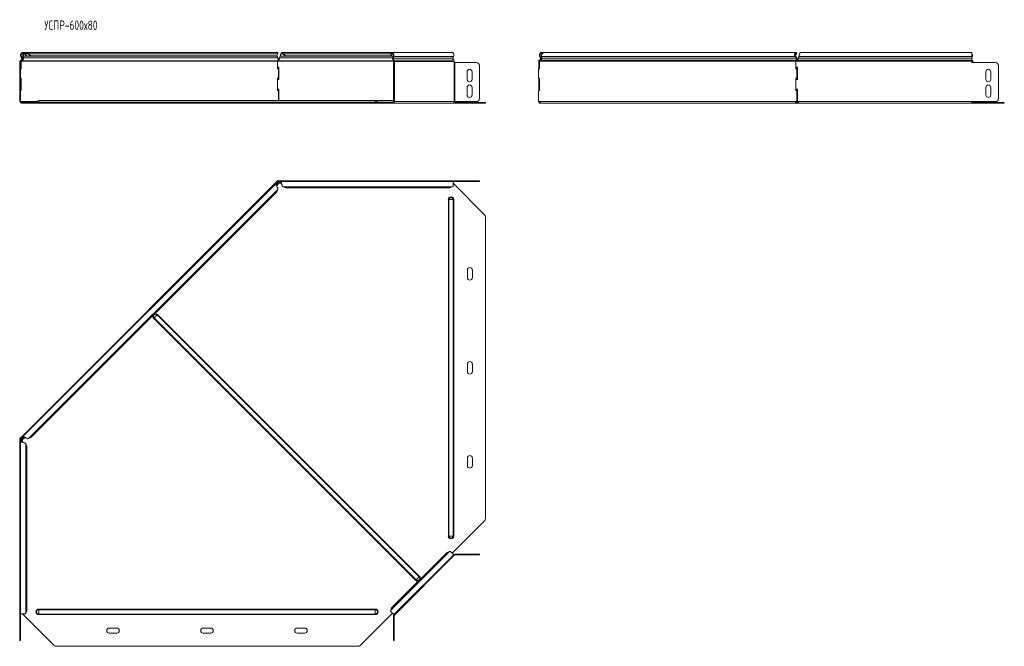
# Model space of a CAD drawing. Header units: millimetres. Extents: x -247 to 1324, y -6335 to 292.
# Tile 1 of 10: x -247 to 1324, y -6335 to -5335. Entities that reach past the tile are written whole.
import ezdxf

# ---------------------------------------------------------------- set-up
doc = ezdxf.new("R2010")
doc.units = ezdxf.units.MM
doc.styles.add('SLDTEXTSTYLE3', font='TXT', dxfattribs={"width": 0.7, "bigfont": 'bigfont'})

msp = doc.modelspace()

# ---------------------------------------------------------------- linework, layer by layer
at = {"color": 7, "linetype": 'Continuous', "lineweight": 15}
for p, q in [((163.7, -5387.1), (-237.1, -5387.1)), ((347.2, -5387.1), (171.3, -5387.1)), ((442.6, -5387.1), (347.2, -5387.1)), ((444.7, -5387.1), (442.6, -5387.1)), ((444.7, -5388.2), (444.7, -5387.1)), ((991.3, -5387.1), (590.5, -5387.1)), ((1272.4, -5387.1), (999, -5387.1)), ((1272.4, -5393.7), (1272.4, -5387.1)), ((-246.4, -5401.1), (-246.4, -5403.1)), ((-246.4, -5403.1), (-245.4, -5403.1)), ((-246.4, -5408.1), (-246.4, -5403.1)), ((-245.4, -5401.1), (-245.4, -5403.1)), ((-245.4, -5403.1), (-245.4, -5408.1)), ((-244.9, -5393.7), (-243.6, -5396.1)), ((-244.2, -5401.1), (-244.9, -5401.1)), ((-244.9, -5413.1), (-244.9, -5401.1)), ((-244.2, -5413.1), (-244.2, -5401.1)), ((-244, -5393.2), (-242.7, -5395.6)), ((-243.4, -5400.4), (-243.6, -5399.7)), ((-241.8, -5393.7), (-241.1, -5393.2)), ((-241.5, -5396.1), (-241.8, -5393.7)), ((-241.5, -5396.1), (-240.8, -5395.6)), ((-240.8, -5395.6), (-241.1, -5393.2)), ((-238.5, -5389), (-237.8, -5388.3)), ((-237.8, -5389.9), (-236.9, -5389.5)), ((-237.8, -5389.9), (-236.1, -5393.2)), ((-236.9, -5389.5), (-235.2, -5392.7)), ((-235.2, -5392.7), (-236.1, -5393.2)), ((-234.7, -5389), (-234.3, -5388.3)), ((-233.3, -5389.9), (-232.7, -5389.5)), ((-233.3, -5389.9), (-229.5, -5393.2)), ((-232.7, -5389.5), (-228.9, -5392.7)), ((-228.9, -5392.7), (-229.5, -5393.2)), ((162.9, -5393.2), (-229.5, -5393.2)), ((163.5, -5392.7), (-228.9, -5392.7)), ((162.9, -5393.2), (163.5, -5392.7)), ((163.2, -5393), (163.3, -5393.2)), ((163.3, -5393.2), (164.8, -5395.6)), ((163.5, -5392.7), (164.9, -5389.5)), ((164.4, -5401.1), (164.4, -5413.1)), ((165.7, -5401.1), (164.4, -5401.1)), ((166.3, -5400.4), (166.3, -5399.4)), ((167.5, -5397.1), (167.5, -5397.1)), ((167.9, -5395.6), (168.7, -5393.2)), ((172.3, -5389), (172.3, -5388.3)), ((173.6, -5389.5), (177.3, -5392.7)), ((173.6, -5389.9), (173.6, -5389.5)), ((173.6, -5389.9), (177.3, -5393.2)), ((346.6, -5392.7), (177.3, -5392.7)), ((177.3, -5392.7), (177.3, -5393.2)), ((347.3, -5393.2), (177.3, -5393.2)), ((345.5, -5389), (345, -5388.3)), ((345.9, -5389.9), (345.3, -5389.5)), ((346.6, -5392.7), (345.3, -5389.5)), ((347.3, -5393.2), (345.9, -5389.9)), ((347.3, -5393.2), (346.6, -5392.7)), ((349.3, -5393.2), (347.3, -5393.2)), ((349.3, -5393.2), (348.4, -5395.6)), ((350, -5393.7), (349.1, -5396.1)), ((349.6, -5403.1), (350.6, -5403.1)), ((349.6, -5408.1), (349.6, -5403.1)), ((350.3, -5401.4), (350.3, -5403.1)), ((350.6, -5403.1), (350.6, -5408.1)), ((351, -5403.1), (350.6, -5403.1)), ((351, -5401.4), (351, -5403.1)), ((444.5, -5396.1), (445.4, -5393.7)), ((444.7, -5395.6), (444.7, -5395.5)), ((444.7, -5395.6), (444.7, -5398.9)), ((446.5, -5403.1), (446.5, -5401.4)), ((447.6, -5403.1), (446.5, -5403.1)), ((447.6, -5403.1), (481.9, -5403.1)), ((581.2, -5401.1), (582.2, -5401.1)), ((581.2, -5401.1), (581.2, -5410.6)), ((582.2, -5401.1), (582.2, -5410.6)), ((582.8, -5400.4), (582.6, -5399.4)), ((582.7, -5401.1), (582.7, -5413.1)), ((582.8, -5393.7), (583.7, -5393.2)), ((584, -5396.1), (582.8, -5393.7)), ((584.9, -5395.6), (583.7, -5393.2)), ((584, -5396.1), (584.9, -5395.6)), ((585.9, -5393.7), (586.2, -5396.1)), ((990.3, -5393.7), (991, -5393.2)), ((991.8, -5396.1), (990.3, -5393.7)), ((991.9, -5389.9), (990.7, -5392.7)), ((991.1, -5392.7), (990.8, -5393)), ((992.5, -5395.6), (991, -5393.2)), ((992.5, -5389.5), (991.1, -5392.7)), ((991.4, -5413.1), (991.4, -5401.1)), ((992.1, -5401.1), (991.4, -5401.1)), ((991.7, -5410.6), (991.7, -5401.1)), ((991.7, -5401.1), (993.4, -5401.1)), ((991.8, -5396.1), (992.5, -5395.6)), ((991.9, -5389.9), (992.5, -5389.5)), ((992.1, -5400.4), (991.9, -5399.4)), ((992.3, -5389), (992.8, -5388.3)), ((995.1, -5397.1), (995.1, -5397.1)), ((996.4, -5393.2), (995.5, -5395.6)), ((996.4, -5393.7), (995.5, -5396.1)), ((995.5, -5396.1), (995.5, -5395.6)), ((996.4, -5393.7), (996.4, -5393.2)), ((1272.4, -5393.2), (1272.4, -5393.4)), ((1272.4, -5393.7), (1272.4, -5396.1)), ((1273.1, -5393.7), (1272.4, -5395.5)), ((1272.4, -5399.4), (1272.4, -5396.1)), ((1272.4, -5401.1), (1272.4, -5399.4)), ((1272.4, -5401.1), (1272.4, -5403.1)), ((1309.6, -5403.1), (1272.4, -5403.1)), ((1273.4, -5401.4), (1273.4, -5403.1)), ((1274.1, -5401.4), (1274.1, -5403.1)), ((-246.8, -5413.1), (-246.8, -5428.1)), ((-246.8, -5413.1), (-246.4, -5413.1)), ((-246.4, -5460.6), (-246.4, -5408.1)), ((-245.4, -5460.6), (-245.4, -5408.1)), ((-245.4, -5413.1), (-244.2, -5413.1)), ((166.7, -5410.6), (164.4, -5410.6)), ((164.4, -5413.1), (166.3, -5413.1)), ((166.3, -5428.1), (166.3, -5413.1)), ((166.7, -5430.6), (166.7, -5410.6)), ((349.6, -5408.1), (349.6, -5460.6)), ((350.6, -5408.1), (350.6, -5460.6)), ((466.9, -5430.1), (466.9, -5418.1)), ((474.9, -5418.1), (474.9, -5430.1)), ((486.9, -5408.1), (486.9, -5460.6)), ((486.9, -5408.1), (486.9, -5460.6)), ((580.9, -5428.1), (580.9, -5413.1)), ((582.7, -5413.1), (580.9, -5413.1)), ((581.2, -5410.6), (582.2, -5410.6)), ((581.2, -5413.1), (581.2, -5410.6)), ((582.2, -5413.1), (582.2, -5410.6)), ((993.2, -5413.1), (991.4, -5413.1)), ((991.7, -5410.6), (994.4, -5410.6)), ((992.1, -5413.1), (992.1, -5410.6)), ((993.2, -5413.1), (993.2, -5428.1)), ((993.2, -5413.1), (993.9, -5413.1)), ((993.9, -5413.1), (993.9, -5428.1)), ((994.4, -5410.6), (994.4, -5430.6)), ((1294.6, -5430.1), (1294.6, -5418.1)), ((1302.6, -5418.1), (1302.6, -5430.1)), ((1314.6, -5460.6), (1314.6, -5408.1)), ((-246.8, -5428.1), (-246.4, -5428.1)), ((-244.2, -5428.1), (-245.4, -5428.1)), ((-244.9, -5448.1), (-244.9, -5428.1)), ((-244.2, -5448.1), (-244.2, -5428.1)), ((166.3, -5428.1), (164.4, -5428.1)), ((164.4, -5428.1), (164.4, -5448.1)), ((164.4, -5430.6), (166.7, -5430.6)), ((580.9, -5428.1), (582.7, -5428.1)), ((581.2, -5430.6), (581.2, -5428.1)), ((581.2, -5430.6), (582.2, -5430.6)), ((581.2, -5430.6), (581.2, -5445.6)), ((582.2, -5430.6), (582.2, -5428.1)), ((582.2, -5430.6), (582.2, -5445.6)), ((582.7, -5428.1), (582.7, -5448.1)), ((991.4, -5428.1), (993.2, -5428.1)), ((991.4, -5448.1), (991.4, -5428.1)), ((991.7, -5445.6), (991.7, -5430.6)), ((994.4, -5430.6), (991.7, -5430.6)), ((992.1, -5430.6), (992.1, -5428.1)), ((993.2, -5428.1), (993.9, -5428.1)), ((-246.8, -5448.1), (-246.8, -5465.6)), ((-246.8, -5448.1), (-246.4, -5448.1)), ((-245.4, -5448.1), (-244.2, -5448.1)), ((166.7, -5445.6), (164.4, -5445.6)), ((164.4, -5448.1), (166.3, -5448.1)), ((166.3, -5464.1), (166.3, -5448.1)), ((166.7, -5464.1), (166.7, -5445.6)), ((466.9, -5455.1), (466.9, -5443.1)), ((474.9, -5443.1), (474.9, -5455.1)), ((580.9, -5465.6), (580.9, -5448.1)), ((582.7, -5448.1), (580.9, -5448.1)), ((581.2, -5445.6), (582.2, -5445.6)), ((581.2, -5448.1), (581.2, -5445.6)), ((582.2, -5448.1), (582.2, -5445.6)), ((993.2, -5448.1), (991.4, -5448.1)), ((991.7, -5445.6), (994.4, -5445.6)), ((992.1, -5448.1), (992.1, -5445.6)), ((993.2, -5448.1), (993.2, -5465.6)), ((993.2, -5448.1), (993.9, -5448.1)), ((993.9, -5448.1), (993.9, -5465.6)), ((994.4, -5445.6), (994.4, -5465.6)), ((1294.6, -5455.1), (1294.6, -5443.1)), ((1302.6, -5443.1), (1302.6, -5455.1)), ((-246.8, -5465.6), (-246.4, -5465.6)), ((-246.4, -5465.6), (-246.4, -5460.6)), ((-245.4, -5465.6), (-246.4, -5465.6)), ((-245.4, -5460.6), (-245.4, -5465.6)), ((-245.4, -5465.6), (-245.3, -5465.6)), ((320.6, -5464.1), (-216.4, -5464.1)), ((349.6, -5464.1), (320.6, -5464.1)), ((349.6, -5465.6), (349.6, -5460.6)), ((350.6, -5465.6), (349.6, -5465.6)), ((350.6, -5460.6), (350.6, -5465.6)), ((350.6, -5465.6), (351, -5465.6)), ((446.5, -5465.6), (447.6, -5465.6)), ((481.9, -5465.6), (447.6, -5465.6)), ((581.6, -5465.6), (580.9, -5465.6)), ((582.2, -5465.7), (581.2, -5465.7)), ((992.8, -5465.6), (992.1, -5465.6)), ((993.2, -5465.6), (992.4, -5465.6)), ((993.2, -5465.6), (993.9, -5465.6)), ((994.4, -5464.1), (993.9, -5464.1)), ((994.4, -5465.6), (994.4, -5465.7)), ((1272.4, -5465.6), (1309.6, -5465.6)), ((1272.4, -5468.1), (1272.4, -5465.6)), ((1272.5, -5466.4), (1272.4, -5466.1)), ((-242.2, -5467.1), (-243.9, -5467.1)), ((-242.2, -5468.1), (-243.9, -5468.1)), ((-242.2, -5467.1), (-242.2, -5468.1)), ((-192, -5467.1), (-242.2, -5467.1)), ((-192, -5468.1), (-242.2, -5468.1)), ((-192, -5467.1), (-188.5, -5467.1)), ((-188.5, -5468.1), (-192, -5468.1)), ((-188.5, -5467.1), (292.7, -5467.1)), ((-188.5, -5468.1), (292.7, -5468.1)), ((292.7, -5467.1), (296.2, -5467.1)), ((296.2, -5468.1), (292.7, -5468.1)), ((347.9, -5467.1), (296.2, -5467.1)), ((347.9, -5468.1), (296.2, -5468.1)), ((347.9, -5467.1), (347.9, -5468.1)), ((349.3, -5467.1), (347.9, -5467.1)), ((349.3, -5468.1), (347.9, -5468.1)), ((349.3, -5468.1), (444.7, -5468.1)), ((495, -5468.1), (444.7, -5468.1)), ((495, -5467.1), (446.1, -5467.1)), ((495, -5467.1), (496.4, -5467.1)), ((496.4, -5468.1), (495, -5468.1)), ((496.4, -5467.1), (496.4, -5468.1)), ((583.7, -5468.1), (583.7, -5467.1)), ((585.3, -5468.1), (583.7, -5468.1)), ((585.3, -5468.1), (992.3, -5468.1)), ((992.3, -5467.1), (992.3, -5468.1)), ((995.8, -5467.1), (992.3, -5467.1)), ((996, -5468.1), (992.3, -5468.1)), ((996, -5468.1), (996, -5467.6)), ((996, -5468.1), (1272.4, -5468.1)), ((1322.6, -5467.1), (1272.4, -5467.1)), ((1322.6, -5468.1), (1272.4, -5468.1)), ((1322.6, -5467.1), (1324.1, -5467.1)), ((1324.1, -5468.1), (1322.6, -5468.1)), ((1324.1, -5467.1), (1324.1, -5468.1)), ((164, -5591.9), (164, -5592.9)), ((165.7, -5591.9), (164, -5591.9)), ((165.2, -5591.9), (165.6, -5591.5)), ((165.6, -5591.5), (166, -5591.9)), ((165.7, -5591.9), (165.7, -5592.9)), ((444.7, -5591.9), (165.7, -5591.9)), ((444.7, -5592.9), (444.7, -5591.9)), ((444.7, -5591.9), (481.9, -5591.9)), ((481.9, -5591.9), (486.9, -5591.9)), ((486.9, -5591.9), (486.9, -5592.9)), ((163.7, -5593.3), (-244.9, -6002)), ((161.9, -5596.6), (-241.7, -6000.2)), ((162.7, -5596.5), (163.3, -5597.2)), ((162.7, -5596.5), (164.2, -5596.8)), ((163, -5599.8), (165.4, -5597.4)), ((163.3, -5597.2), (164.8, -5597.5)), ((163.5, -5609.4), (164.9, -5605.6)), ((163.7, -5593.3), (164.2, -5592.9)), ((163.7, -5593.3), (164.4, -5594)), ((163.7, -5601.2), (163.7, -5601.2)), ((165.7, -5592.9), (164, -5592.9)), ((164.2, -5596.8), (164.8, -5597.5)), ((164.3, -5594.7), (164.5, -5594.8)), ((164.4, -5594), (165.6, -5592.9)), ((166.3, -5593.5), (166.3, -5593.2)), ((167.4, -5596), (170.8, -5596)), ((167.9, -5594.7), (168.7, -5593.4)), ((167.9, -5595.6), (168.7, -5594.3)), ((167.9, -5594.7), (167.9, -5595.6)), ((168.7, -5593.4), (168.7, -5594.3)), ((444.7, -5592.9), (169.3, -5592.9)), ((173.6, -5601.4), (177.3, -5603.1)), ((439.7, -5603.1), (177.3, -5603.1)), ((439.7, -5603.1), (443.4, -5601.4)), ((444.7, -5600.5), (444.7, -5592.9)), ((444.7, -5592.9), (481.9, -5592.9)), ((444.7, -5596), (495, -5646.3)), ((486.9, -5592.9), (481.9, -5592.9)), ((163.5, -5609.4), (-228.9, -6001.8)), ((496.4, -6130.9), (496.4, -5649.8)), ((467.4, -5746.4), (467.4, -5734.4)), ((475.4, -5734.4), (475.4, -5746.4)), ((467.4, -5896.4), (467.4, -5884.4)), ((475.4, -5884.4), (475.4, -5896.4)), ((-246.8, -6003.9), (-246.4, -6003.5)), ((-246.8, -6003.9), (-246.4, -6004.3)), ((-246.4, -6002.3), (-246.4, -6004)), ((-246.4, -6002.3), (-245.4, -6002.3)), ((-246.4, -6004), (-246.4, -6283)), ((-246.4, -6004), (-245.4, -6004)), ((-245.4, -6002.5), (-244.9, -6002)), ((-245.4, -6002.3), (-245.4, -6004)), ((-245.4, -6003.9), (-244.2, -6002.7)), ((-245.4, -6007.6), (-245.4, -6283)), ((-245, -6004.6), (-244.8, -6004.6)), ((-244.2, -6002.7), (-244.9, -6002)), ((-244.9, -6007), (-243.6, -6006.2)), ((-244.9, -6007), (-244, -6007)), ((-244, -6007), (-242.7, -6006.2)), ((-243.4, -6002.8), (-243.6, -6002.6)), ((-243.6, -6006.2), (-242.7, -6006.2)), ((-242.3, -6009.1), (-242.3, -6005.7)), ((-241.8, -6001), (-241.1, -6001.6)), ((-241.5, -6002.5), (-241.8, -6001)), ((-241.5, -6002.5), (-240.8, -6003.1)), ((-240.8, -6003.1), (-241.1, -6001.6)), ((-240.9, -6003.7), (-238.5, -6001.3)), ((-237.1, -6002), (-237.1, -6002)), ((-235.2, -6015.6), (-236.9, -6011.9)), ((-235.2, -6015.6), (-235.2, -6278)), ((-232.7, -6003.2), (-228.9, -6001.8)), ((467.4, -6046.4), (467.4, -6034.4)), ((475.4, -6034.4), (475.4, -6046.4)), ((495, -6134.5), (443.3, -6186.1)), ((435, -6184.9), (346.6, -6273.3)), ((350.3, -6284.1), (445.8, -6188.6)), ((438.9, -6183.5), (435, -6184.9)), ((445.8, -6188.6), (440.4, -6183.3)), ((446.5, -6189.3), (445.8, -6188.6)), ((447.6, -6187.9), (481.9, -6187.9)), ((447.6, -6188.9), (481.9, -6188.9)), ((481.9, -6187.9), (486.9, -6187.9)), ((486.9, -6188.9), (481.9, -6188.9)), ((486.9, -6187.9), (486.9, -6188.9)), ((446.5, -6189.3), (351, -6284.8)), ((-246.4, -6283), (-245.4, -6283)), ((-246.4, -6320.2), (-246.4, -6283)), ((-245.4, -6283), (-237.8, -6283)), ((-245.4, -6320.2), (-245.4, -6283)), ((-192, -6333.3), (-242.2, -6283)), ((-236.9, -6281.7), (-235.2, -6278)), ((347.9, -6281.6), (296.2, -6333.3)), ((345, -6278.7), (350.3, -6284.1)), ((346.6, -6273.3), (345.3, -6277.2)), ((349.6, -6285.8), (349.6, -6320.2)), ((350.3, -6284.1), (351, -6284.8)), ((350.6, -6285.8), (350.6, -6320.2)), ((-103.9, -6305.7), (-91.9, -6305.7)), ((-91.9, -6313.7), (-103.9, -6313.7)), ((46.1, -6305.7), (58.1, -6305.7)), ((58.1, -6313.7), (46.1, -6313.7)), ((196.1, -6305.7), (208.1, -6305.7)), ((208.1, -6313.7), (196.1, -6313.7)), ((-246.4, -6325.2), (-246.4, -6320.2)), ((-245.4, -6325.2), (-246.4, -6325.2)), ((-245.4, -6320.2), (-245.4, -6325.2)), ((349.6, -6325.2), (349.6, -6320.2)), ((350.6, -6325.2), (349.6, -6325.2)), ((350.6, -6320.2), (350.6, -6325.2)), ((-188.5, -6334.7), (292.7, -6334.7))]:
    msp.add_line(p, q, dxfattribs=at)
at = {"color": 7, "linetype": 'Continuous', "lineweight": 0}
for p, q in [((-246.4, -5401.1), (-245.4, -5401.1)), ((-245, -5399.4), (-244.8, -5400.4)), ((-244.9, -5393.7), (-244, -5393.2)), ((164.4, -5401.1), (-244.2, -5401.1)), ((-243.6, -5396.1), (-242.7, -5395.6)), ((164.5, -5400.4), (-243.4, -5400.4)), ((163.3, -5393.2), (-241.1, -5393.2)), ((164.8, -5395.6), (-240.8, -5395.6)), ((164.9, -5389.5), (-232.7, -5389.5)), ((350.3, -5401.1), (165.7, -5401.1)), ((349.5, -5400.4), (166.3, -5400.4)), ((348.4, -5395.6), (167.9, -5395.6)), ((349.3, -5393.2), (168.7, -5393.2)), ((345.3, -5389.5), (173.6, -5389.5)), ((349.3, -5389.9), (345.9, -5389.9)), ((349.1, -5396.1), (348.4, -5395.6)), ((444.5, -5396.1), (349.1, -5396.1)), ((350, -5393.7), (349.3, -5393.2)), ((350.1, -5399.7), (349.9, -5400.6)), ((445.4, -5393.7), (350, -5393.7)), ((445.6, -5399.7), (350.1, -5399.7)), ((351, -5401.4), (350.3, -5401.4)), ((446.5, -5401.4), (351, -5401.4)), ((351, -5465.6), (351, -5403.1)), ((444.7, -5395.6), (444.7, -5395.6)), ((446.5, -5465.6), (446.5, -5403.1)), ((447.6, -5465.6), (447.6, -5403.1)), ((582.7, -5401.1), (991.4, -5401.1)), ((584, -5399.4), (991.9, -5399.4)), ((585.9, -5393.7), (990.3, -5393.7)), ((586.2, -5396.1), (991.8, -5396.1)), ((990.1, -5389.9), (991.9, -5389.9)), ((993.4, -5401.1), (1272.4, -5401.1)), ((993.9, -5399.4), (1272.4, -5399.4)), ((995.5, -5396.1), (1272.4, -5396.1)), ((996.4, -5393.7), (1272.4, -5393.7)), ((1272.4, -5393.2), (1272.4, -5393.2)), ((1273.1, -5393.7), (1272.4, -5393.2)), ((1272.4, -5400.6), (1273, -5400.6)), ((1272.4, -5401.4), (1273.4, -5401.4)), ((1273.2, -5399.7), (1273, -5400.6)), ((1274.1, -5401.4), (1273.4, -5401.4)), ((-245.4, -5408.1), (-246.4, -5408.1)), ((350.6, -5408.1), (349.6, -5408.1)), ((-246.4, -5460.6), (-245.4, -5460.6)), ((-219.4, -5465.6), (-245, -5465.6)), ((-216.4, -5466.4), (-219.8, -5466.4)), ((-216.4, -5466.4), (-216.4, -5464.1)), ((-216.4, -5467.1), (-216.4, -5466.4)), ((-216.4, -5466.4), (320.6, -5466.4)), ((320.6, -5466.4), (320.6, -5464.1)), ((320.6, -5467.1), (320.6, -5466.4)), ((320.6, -5466.4), (324, -5466.4)), ((324, -5466.4), (350.1, -5466.4)), ((349.6, -5460.6), (350.6, -5460.6)), ((446.5, -5465.6), (351, -5465.6)), ((581.9, -5465.6), (992.1, -5465.6)), ((991.7, -5466.4), (995.3, -5466.4)), ((994.4, -5465.6), (1272.4, -5465.6)), ((1272.5, -5466.4), (1272.4, -5466.4)), ((-243.9, -5468.1), (-243.9, -5467.1)), ((-192, -5468.1), (-192, -5467.1)), ((-188.5, -5467.1), (-188.5, -5468.1)), ((292.7, -5468.1), (292.7, -5467.1)), ((296.2, -5467.1), (296.2, -5468.1)), ((349.3, -5468.1), (349.3, -5467.1)), ((495, -5468.1), (495, -5467.1)), ((1322.6, -5468.1), (1322.6, -5467.1)), ((481.9, -5592.9), (481.9, -5591.9)), ((164.9, -5605.6), (-232.7, -6003.2)), ((164.3, -5594.7), (162.5, -5596.5)), ((163.3, -5597.2), (162.5, -5598)), ((164.8, -5597.5), (162.9, -5599.4)), ((168.9, -5593.2), (166.3, -5593.2)), ((170.6, -5595.6), (167.9, -5595.6)), ((169.9, -5594.3), (168.7, -5594.3)), ((443.4, -5601.4), (173.6, -5601.4)), ((438, -5621.9), (437.1, -5621.9)), ((437.1, -5621.9), (437.1, -6158.9)), ((444.9, -5621.9), (438, -5621.9)), ((438, -5621.9), (438, -6158.9)), ((444.9, -5621.9), (444.9, -6158.9)), ((445.8, -5621.9), (444.9, -5621.9)), ((445.8, -5621.9), (445.8, -6158.9)), ((-33.1, -5811.4), (-32.4, -5810.7)), ((-33.1, -5811.4), (385.1, -6229.5)), ((-32.4, -5810.7), (-27.6, -5805.9)), ((-32.4, -5810.7), (385.7, -6228.9)), ((-27.6, -5805.9), (-26.9, -5805.2)), ((-27.6, -5805.9), (390.6, -6224)), ((-26.9, -5805.2), (391.3, -6223.4)), ((-245, -6004.6), (-245, -6007.2)), ((-244, -6007), (-244, -6008.2)), ((-241.8, -6000.7), (-243.6, -6002.6)), ((-242.7, -6006.2), (-242.7, -6008.9)), ((-240.3, -6000.8), (-241.1, -6001.6)), ((-238.9, -6001.2), (-240.8, -6003.1)), ((-236.9, -6011.9), (-236.9, -6281.7)), ((438, -6158.9), (437.1, -6158.9)), ((444.9, -6158.9), (438, -6158.9)), ((445.8, -6158.9), (444.9, -6158.9)), ((438.9, -6183.5), (345.3, -6277.2)), ((447.6, -6188.9), (447.6, -6187.9)), ((481.9, -6188.9), (481.9, -6187.9)), ((385.1, -6229.5), (385.7, -6228.9)), ((385.7, -6228.9), (390.6, -6224)), ((390.6, -6224), (391.3, -6223.4)), ((-216.4, -6276.3), (-216.4, -6275.4)), ((-216.4, -6275.4), (320.6, -6275.4)), ((-216.4, -6283.2), (-216.4, -6276.3)), ((-216.4, -6276.3), (320.6, -6276.3)), ((-216.4, -6283.2), (320.6, -6283.2)), ((-216.4, -6284.1), (-216.4, -6283.2)), ((320.6, -6276.3), (320.6, -6275.4)), ((320.6, -6283.2), (320.6, -6276.3)), ((320.6, -6284.1), (320.6, -6283.2)), ((-216.4, -6284.1), (320.6, -6284.1)), ((350.6, -6285.8), (349.6, -6285.8)), ((-246.4, -6320.2), (-245.4, -6320.2)), ((349.6, -6320.2), (350.6, -6320.2))]:
    msp.add_line(p, q, dxfattribs=at)
at = {"color": 7, "linetype": 'Continuous', "lineweight": 15, "flags": 128}
for points in [[(345, -5388.3), (345.7, -5387.6), (346.5, -5387.2), (347.4, -5387.1), (348.3, -5387.4), (349.1, -5388), (349.7, -5388.9), (350.1, -5390), (350.3, -5391.3), (350.3, -5392.5), (350, -5393.7)], [(445.4, -5393.7), (445.7, -5392.5), (445.8, -5391.3), (445.6, -5390), (445.2, -5388.9), (444.5, -5388), (443.8, -5387.4), (442.9, -5387.1), (442.6, -5387.1)], [(345.5, -5389), (346.2, -5388.4), (347, -5388.1), (347.9, -5388.2), (348.7, -5388.8), (349.2, -5389.7), (349.6, -5390.8), (349.6, -5392.1), (349.3, -5393.2)], [(1272.4, -5400.2), (1272.5, -5400.3), (1273, -5400.6)]]:
    msp.add_lwpolyline(points, dxfattribs=at)
at = {"color": 7, "linetype": 'Continuous', "lineweight": 15}
for centre, radius, start, end in [((-240.9, -5391.6), 4.5, 46.6936, 208.0725), ((-244.6, -5401.1), 1.8, 104.5412, 180), ((-244.6, -5401.1), 0.8, 104.5412, 180), ((-245.6, -5397.2), 2.3, 284.5412, 28.0725), ((-245.6, -5397.2), 3.3, 284.5412, 28.0725), ((-240.9, -5391.6), 3.5, 46.6936, 208.0725), ((352.1, -5397.3), 4, 155.8096, 237.3301), ((351.7, -5397.3), 2.86, 155.8096, 237.3301), ((349.5, -5401.3), 0.811, 355.5071, 60.3471), ((349.2, -5401.2), 1.82, 355.5071, 60.3471), ((447.1, -5397.3), 2.86, 155.8096, 237.3301), ((444.7, -5401.2), 1.82, 355.5071, 60.3471), ((481.9, -5408.1), 5, 0, 90), ((1267.6, -5391.6), 5.82, 338.8624, 35.4359), ((1268, -5391.6), 4.77, 339.8236, 22.2486), ((1274, -5398), 1.88, 209.5018, 245.4147), ((1272.6, -5401.3), 0.811, 355.5071, 60.3471), ((1272.3, -5401.2), 1.82, 355.5071, 60.3471), ((1309.6, -5408.1), 5, 0, 90), ((470.9, -5418.1), 4, 0, 180), ((1298.6, -5418.1), 4, 0, 180), ((470.9, -5430.1), 4, 180, 0), ((1298.6, -5430.1), 4, 180, 0), ((470.9, -5443.1), 4, 0, 180), ((1298.6, -5443.1), 4, 0, 180), ((-243.9, -5465.6), 2.5, 180, 270), ((-243.9, -5465.6), 1.5, 180, 270), ((-245.1, -5466.8), 1.25, 82.9846, 97.0154), ((-220.8, -5466.1), 1, 270, 338.9773), ((-216.4, -5467.8), 3.68, 90, 158.9773), ((320.6, -5467.8), 3.68, 21.0227, 90), ((325, -5466.1), 1, 201.0227, 270), ((348.8, -5465.9), 2.23, 281.4218, 8.0495), ((349, -5465.8), 1.34, 281.4218, 8.0495), ((444.3, -5465.9), 2.23, 281.4218, 8.0495), ((470.9, -5455.1), 4, 180, 0), ((481.9, -5460.6), 5, 270, 0), ((481.9, -5460.6), 5, 270, 0), ((583.7, -5465.6), 2.5, 180, 183.3405), ((581.8, -5466.8), 1.25, 82.9846, 97.0154), ((992.3, -5466.8), 1.25, 82.9846, 97.0154), ((1273.4, -5466.1), 1, 201.0227, 270), ((1271.8, -5465.7), 1.64, 311.2413, 3.0288), ((1271, -5465.6), 3.19, 332.7541, 0.7206), ((1298.6, -5455.1), 4, 180, 0), ((1309.6, -5460.6), 5, 270, 0), ((166, -5593.7), 2.5, 250.2496, 300.9975), ((491.4, -5649.8), 5, 0, 45), ((471.4, -5734.4), 4, 0, 180), ((471.4, -5746.4), 4, 180, 0), ((471.4, -5884.4), 4, 0, 180), ((471.4, -5896.4), 4, 180, 0), ((-244.5, -6004.2), 2.5, 327.1621, 18.8567), ((471.4, -6034.4), 4, 0, 180), ((471.4, -6046.4), 4, 180, 0), ((491.4, -6130.9), 5, 315, 0), ((447.6, -6190.4), 2.5, 90, 135), ((447.6, -6190.4), 1.5, 90, 135), ((352.1, -6285.8), 2.5, 135, 180), ((352.1, -6285.8), 1.5, 135, 180), ((-103.9, -6309.7), 4, 90, 270), ((-91.9, -6309.7), 4, 270, 90), ((46.1, -6309.7), 4, 90, 270), ((58.1, -6309.7), 4, 270, 90), ((196.1, -6309.7), 4, 90, 270), ((208.1, -6309.7), 4, 270, 90), ((-188.5, -6329.7), 5, 225, 270), ((292.7, -6329.7), 5, 270, 315)]:
    msp.add_arc(centre, radius, start, end, dxfattribs=at)
at = {"color": 7, "linetype": 'Continuous', "lineweight": 0}
for centre, radius, start, end in [((441.4, -5621.9), 4.37, 0, 180), ((441.4, -5621.9), 3.43, 0, 180), ((-30, -5808.3), 4.37, 164.8145, 225), ((-30, -5808.3), 3.43, 45, 225), ((-30, -5808.3), 4.37, 45, 105.1855), ((441.4, -6158.9), 4.37, 180, 0), ((441.4, -6158.9), 3.43, 180, 0), ((388.2, -6226.4), 4.37, 225, 285.1855), ((388.2, -6226.4), 3.43, 225, 45), ((388.2, -6226.4), 4.37, 344.8145, 45), ((-216.4, -6279.7), 4.37, 90, 270), ((-216.4, -6279.7), 3.43, 90, 270), ((320.6, -6279.7), 4.37, 270, 90), ((320.6, -6279.7), 3.43, 270, 90)]:
    msp.add_arc(centre, radius, start, end, dxfattribs=at)
at = {"color": 7, "linetype": 'Continuous', "lineweight": 15}
for points, knots in [([(-238.9, -5387.6), (-238.7, -5387.5), (-238.1, -5387.1), (-236.9, -5387), (-235.5, -5387.3), (-234.7, -5388), (-234.3, -5388.3)], [0, 0, 0, 0, 0.134412, 0.422942, 0.711471, 1, 1, 1, 1]), ([(165.2, -5388.3), (165, -5388), (164.6, -5387.4), (164, -5387), (163.7, -5387.1), (163.7, -5387.1)], [0, 0, 0, 0, 0.466005, 0.932009, 1, 1, 1, 1]), ([(168.7, -5393.2), (168.9, -5392.9), (169, -5392.5), (169.3, -5391.7), (169.5, -5391.2), (169.8, -5390.4), (169.9, -5390.1), (170.2, -5389.4), (170.4, -5389.1), (170.6, -5388.6), (170.8, -5388.4), (171.1, -5388.1), (171.2, -5388.1), (171.5, -5388.1), (171.7, -5388.2), (172, -5388.5), (172.1, -5388.8), (172.3, -5389)], [0, 0, 0, 0, 0.125, 0.125, 0.25, 0.25, 0.375, 0.375, 0.5, 0.5, 0.625, 0.625, 0.75, 0.75, 0.875, 0.875, 1, 1, 1, 1]), ([(169.3, -5391.6), (169.4, -5391.3), (169.7, -5390.4), (170.1, -5389.1), (170.5, -5387.9), (170.9, -5387.2), (171.4, -5387), (171.8, -5387.3), (172.1, -5388), (172.3, -5388.3)], [0, 0, 0, 0, 0.096462, 0.247051, 0.397641, 0.548231, 0.698821, 0.84941, 1, 1, 1, 1]), ([(582.8, -5393.7), (582.6, -5393.2), (582.2, -5392.2), (582.3, -5390.6), (582.9, -5389.1), (584, -5387.9), (585.4, -5387.2), (587, -5387), (588.2, -5387.2), (588.7, -5387.5), (588.7, -5387.6)], [0, 0, 0, 0, 0.139254, 0.278508, 0.417762, 0.557016, 0.69627, 0.835524, 0.974778, 1, 1, 1, 1]), ([(583.7, -5393.2), (583.5, -5392.8), (583.2, -5392.1), (583.3, -5390.8), (583.7, -5389.7), (584.6, -5388.7), (585.7, -5388.2), (586.8, -5388), (587.5, -5388.2), (587.8, -5388.3)], [0, 0, 0, 0, 0.149172, 0.298344, 0.447516, 0.596688, 0.74586, 0.895032, 1, 1, 1, 1]), ([(590.5, -5387.1), (590.1, -5387.1), (589.2, -5387.2), (588, -5387.9), (586.9, -5389.1), (586.1, -5390.6), (585.8, -5392.2), (585.8, -5393.2), (585.9, -5393.7)], [0, 0, 0, 0, 0.145898, 0.316718, 0.487539, 0.658359, 0.82918, 1, 1, 1, 1]), ([(990.3, -5393.7), (990.1, -5393.2), (989.8, -5392.7), (989.5, -5391.7), (989.4, -5391.1), (989.4, -5390.1), (989.4, -5389.6), (989.6, -5388.7), (989.8, -5388.3), (990.2, -5387.7), (990.4, -5387.4), (990.9, -5387.1), (991.2, -5387.1), (991.7, -5387.1), (992, -5387.2), (992.4, -5387.7), (992.7, -5387.9), (992.8, -5388.3)], [0, 0, 0, 0, 0.125, 0.125, 0.25, 0.25, 0.375, 0.375, 0.5, 0.5, 0.625, 0.625, 0.75, 0.75, 0.875, 0.875, 1, 1, 1, 1]), ([(991, -5393.2), (990.7, -5392.9), (990.5, -5392.5), (990.2, -5391.7), (990.2, -5391.2), (990.1, -5390.4), (990.1, -5390.1), (990.2, -5389.4), (990.3, -5389.1), (990.5, -5388.6), (990.7, -5388.4), (991, -5388.1), (991.2, -5388.1), (991.6, -5388.1), (991.8, -5388.2), (992.1, -5388.5), (992.2, -5388.8), (992.3, -5389)], [0, 0, 0, 0, 0.125, 0.125, 0.25, 0.25, 0.375, 0.375, 0.5, 0.5, 0.625, 0.625, 0.75, 0.75, 0.875, 0.875, 1, 1, 1, 1]), ([(999, -5387.1), (998.8, -5387.1), (998.6, -5387.2), (998.1, -5387.9), (997.7, -5389.1), (997.3, -5390.6), (996.8, -5392.2), (996.5, -5393.2), (996.4, -5393.7)], [0, 0, 0, 0, 0.145898, 0.316718, 0.487539, 0.658359, 0.82918, 1, 1, 1, 1]), ([(-244.9, -5401.1), (-244.9, -5400.9), (-244.8, -5400.6), (-244.7, -5400.4), (-244.6, -5400.3)], [0, 0, 0, 0, 0.653958, 1, 1, 1, 1]), ([(-244.2, -5401.1), (-244.2, -5401), (-244.1, -5400.8), (-243.8, -5400.5), (-243.6, -5400.4), (-243.4, -5400.4)], [0, 0, 0, 0, 0.5, 0.5, 1, 1, 1, 1]), ([(-243.4, -5400.4), (-243, -5400.2), (-242.6, -5400), (-241.9, -5399.4), (-241.6, -5398.9), (-241.1, -5398), (-240.9, -5397.5), (-240.8, -5396.5), (-240.8, -5396.1), (-240.8, -5395.6)], [0, 0, 0, 0, 0.25, 0.25, 0.5, 0.5, 0.75, 0.75, 1, 1, 1, 1]), ([(-243.1, -5399.2), (-243, -5399.1), (-242.7, -5398.9), (-242.3, -5398.5), (-242, -5398.1), (-241.7, -5397.6), (-241.5, -5397.1), (-241.4, -5396.6), (-241.5, -5396.2), (-241.5, -5396.1)], [0, 0, 0, 0, 0.133466, 0.277889, 0.422311, 0.566733, 0.711155, 0.855578, 1, 1, 1, 1]), ([(-241.8, -5393.7), (-241.8, -5393.2), (-241.9, -5392.2), (-241.5, -5390.6), (-240.8, -5389.2), (-240.2, -5388.6), (-239.9, -5388.3)], [0, 0, 0, 0, 0.264782, 0.529565, 0.794347, 1, 1, 1, 1]), ([(-241.1, -5393.2), (-241.1, -5392.8), (-241.1, -5392.1), (-240.8, -5390.8), (-240.1, -5389.7), (-239.5, -5388.9), (-239.1, -5388.7), (-239, -5388.7)], [0, 0, 0, 0, 0.240268, 0.480537, 0.720805, 0.961074, 1, 1, 1, 1]), ([(-237.8, -5388.2), (-237.5, -5388.1), (-236.8, -5388), (-235.7, -5388.3), (-235.1, -5388.8), (-234.7, -5389)], [0, 0, 0, 0, 0.2684185, 0.6342093, 1, 1, 1, 1]), ([(164.5, -5400.4), (164.4, -5400.4), (164.4, -5400.5), (164.4, -5400.8), (164.4, -5401), (164.4, -5401.1)], [0, 0, 0, 0, 0.5, 0.5, 1, 1, 1, 1]), ([(164.8, -5395.6), (165.1, -5396.1), (165.3, -5396.5), (165.5, -5397.5), (165.5, -5398), (165.4, -5398.9), (165.3, -5399.4), (165, -5400), (164.7, -5400.2), (164.5, -5400.4)], [0, 0, 0, 0, 0.25, 0.25, 0.5, 0.5, 0.75, 0.75, 1, 1, 1, 1]), ([(165.7, -5401.1), (165.8, -5400.7), (165.9, -5400.3), (166.1, -5399.7), (166.2, -5399.5), (166.3, -5399.4)], [0, 0, 0, 0, 0.5, 0.5, 1, 1, 1, 1]), ([(165.7, -5401.1), (165.8, -5401), (165.9, -5400.8), (166.1, -5400.5), (166.2, -5400.4), (166.3, -5400.4)], [0, 0, 0, 0, 0.5, 0.5, 1, 1, 1, 1]), ([(166.3, -5400.4), (166.4, -5400.2), (166.5, -5400), (166.8, -5399.4), (166.9, -5398.9), (167.2, -5398), (167.3, -5397.5), (167.6, -5396.5), (167.7, -5396.1), (167.9, -5395.6)], [0, 0, 0, 0, 0.25, 0.25, 0.5, 0.5, 0.75, 0.75, 1, 1, 1, 1]), ([(166.3, -5399.4), (166.3, -5399.3), (166.5, -5399.2), (166.7, -5398.9), (166.9, -5398.5), (167.1, -5398.1), (167.3, -5397.6), (167.4, -5397.3), (167.5, -5397.1)], [0, 0, 0, 0, 0.1697622, 0.3395244, 0.5092866, 0.6790488, 0.848811, 1, 1, 1, 1]), ([(581.2, -5401.1), (581.2, -5400.7), (581.4, -5400.3), (581.9, -5399.7), (582.2, -5399.5), (582.6, -5399.4)], [0, 0, 0, 0, 0.5, 0.5, 1, 1, 1, 1]), ([(582.2, -5401.1), (582.2, -5401), (582.3, -5400.8), (582.5, -5400.5), (582.7, -5400.4), (582.8, -5400.4)], [0, 0, 0, 0, 0.5, 0.5, 1, 1, 1, 1]), ([(582.6, -5399.4), (582.9, -5399.3), (583.2, -5399.1), (583.8, -5398.7), (584, -5398.4), (584.3, -5397.8), (584.3, -5397.4), (584.3, -5396.7), (584.2, -5396.4), (584, -5396.1)], [0, 0, 0, 0, 0.25, 0.25, 0.5, 0.5, 0.75, 0.75, 1, 1, 1, 1]), ([(584, -5399.4), (583.7, -5399.5), (583.4, -5399.7), (582.9, -5400.3), (582.8, -5400.7), (582.7, -5401.1)], [0, 0, 0, 0, 0.5, 0.5, 1, 1, 1, 1]), ([(586.2, -5396.1), (586.2, -5396.4), (586.2, -5396.7), (586, -5397.4), (585.9, -5397.8), (585.5, -5398.4), (585.2, -5398.7), (584.7, -5399.1), (584.4, -5399.3), (584, -5399.4)], [0, 0, 0, 0, 0.25, 0.25, 0.5, 0.5, 0.75, 0.75, 1, 1, 1, 1]), ([(584.7, -5399.1), (584.8, -5398.9), (585.1, -5398.5), (585.3, -5397.8), (585.3, -5397), (585.2, -5396.3), (585, -5395.8), (584.9, -5395.6)], [0, 0, 0, 0, 0.1889888, 0.3917416, 0.5944944, 0.7972472, 1, 1, 1, 1]), ([(991.4, -5401.1), (991.3, -5400.7), (991.3, -5400.3), (991.6, -5399.7), (991.7, -5399.5), (991.9, -5399.4)], [0, 0, 0, 0, 0.5, 0.5, 1, 1, 1, 1]), ([(991.9, -5399.4), (992.1, -5399.3), (992.2, -5399.1), (992.4, -5398.7), (992.5, -5398.4), (992.5, -5397.8), (992.4, -5397.4), (992.2, -5396.7), (992.1, -5396.4), (991.8, -5396.1)], [0, 0, 0, 0, 0.25, 0.25, 0.5, 0.5, 0.75, 0.75, 1, 1, 1, 1]), ([(992.1, -5401.1), (992, -5401), (992, -5400.8), (992, -5400.5), (992.1, -5400.4), (992.1, -5400.4)], [0, 0, 0, 0, 0.5, 0.5, 1, 1, 1, 1]), ([(992.1, -5400.4), (992.4, -5400.2), (992.6, -5400), (992.9, -5399.4), (993.1, -5398.9), (993.2, -5398), (993.1, -5397.5), (992.9, -5396.5), (992.7, -5396.1), (992.5, -5395.6)], [0, 0, 0, 0, 0.25, 0.25, 0.5, 0.5, 0.75, 0.75, 1, 1, 1, 1]), ([(993.9, -5399.4), (993.8, -5399.5), (993.7, -5399.7), (993.6, -5400.3), (993.5, -5400.7), (993.4, -5401.1)], [0, 0, 0, 0, 0.5, 0.5, 1, 1, 1, 1]), ([(995.5, -5396.1), (995.4, -5396.4), (995.2, -5396.7), (995, -5397.4), (994.8, -5397.8), (994.6, -5398.4), (994.4, -5398.7), (994.2, -5399.1), (994, -5399.3), (993.9, -5399.4)], [0, 0, 0, 0, 0.25, 0.25, 0.5, 0.5, 0.75, 0.75, 1, 1, 1, 1]), ([(995.5, -5395.6), (995.4, -5395.8), (995.3, -5396.3), (995.2, -5396.8), (995.1, -5397.1), (995.1, -5397.1)], [0, 0, 0, 0, 0.471133, 0.942267, 1, 1, 1, 1]), ([(997.1, -5391.3), (997, -5391.6), (996.7, -5392.2), (996.5, -5392.8), (996.4, -5393.2)], [0, 0, 0, 0, 0.372948, 1, 1, 1, 1]), ([(-243.9, -5467.1), (-244, -5467.1), (-244.2, -5466.9), (-244.5, -5466.5), (-244.9, -5466), (-245.2, -5465.8), (-245.4, -5465.7), (-245.5, -5465.7)], [0, 0, 0, 0, 0.093741, 0.374933, 0.634861, 0.888812, 1, 1, 1, 1]), ([(-242.4, -5467.1), (-242.5, -5467.1), (-242.6, -5467.1), (-242.7, -5467), (-242.8, -5466.9), (-243, -5466.8), (-243.1, -5466.7), (-243.2, -5466.6), (-243.3, -5466.6), (-243.4, -5466.5), (-243.4, -5466.5), (-243.4, -5466.5), (-243.4, -5466.5), (-243.4, -5466.4), (-243.4, -5466.4), (-243.5, -5466.4), (-243.5, -5466.4), (-243.5, -5466.4), (-243.5, -5466.4), (-243.5, -5466.4), (-243.5, -5466.4), (-243.6, -5466.3), (-243.7, -5466.2), (-243.9, -5466), (-244.1, -5465.9), (-244.3, -5465.8), (-244.4, -5465.7), (-244.7, -5465.6), (-244.8, -5465.6), (-245, -5465.6)], [0, 0, 0, 0, 0.125, 0.125, 0.25, 0.25, 0.375, 0.375, 0.4375, 0.4375, 0.46875, 0.46875, 0.484375, 0.484375, 0.492188, 0.492188, 0.496094, 0.496094, 0.498047, 0.498047, 0.5, 0.5, 0.625, 0.625, 0.75, 0.75, 0.875, 0.875, 1, 1, 1, 1]), ([(583.7, -5468.1), (583.7, -5468.1), (583.6, -5468.1), (583.4, -5468.1), (583.3, -5468), (583.1, -5468), (583, -5468), (582.9, -5467.9), (582.7, -5467.9), (582.6, -5467.8), (582.5, -5467.7), (582.4, -5467.7), (582.3, -5467.6), (582.2, -5467.5), (582.1, -5467.5), (582, -5467.4), (581.9, -5467.3), (581.8, -5467.2), (581.8, -5467.1), (581.7, -5467), (581.6, -5466.9), (581.5, -5466.7), (581.4, -5466.4), (581.3, -5466.2), (581.3, -5465.9), (581.3, -5465.8), (581.2, -5465.7)], [0, 0, 0, 0, 0.036, 0.07123, 0.105706, 0.139446, 0.172469, 0.204795, 0.236446, 0.267444, 0.297814, 0.327581, 0.356773, 0.38542, 0.413551, 0.4412, 0.468401, 0.495189, 0.521604, 0.547683, 0.573467, 0.652024, 0.732615, 0.816667, 0.905438, 1, 1, 1, 1]), ([(581.9, -5465.6), (582, -5465.6), (582.1, -5465.7), (582.3, -5465.7), (582.4, -5465.8), (582.6, -5465.9), (582.7, -5466), (582.8, -5466.1), (582.9, -5466.2), (583.1, -5466.4), (583.2, -5466.6), (583.4, -5466.8), (583.6, -5467), (583.8, -5467.2), (583.9, -5467.4), (584.1, -5467.5), (584.3, -5467.7), (584.5, -5467.8), (584.7, -5467.9), (584.9, -5468), (585.1, -5468.1), (585.2, -5468.1), (585.3, -5468.1)], [0, 0, 0, 0, 0.0527, 0.100681, 0.144042, 0.182914, 0.217484, 0.248014, 0.29495, 0.343138, 0.393022, 0.445004, 0.499439, 0.552547, 0.605579, 0.65885, 0.712671, 0.767342, 0.82315, 0.880366, 0.939239, 1, 1, 1, 1]), ([(992.3, -5468.1), (992.3, -5468.1), (992.2, -5468.1), (992.1, -5468.1), (992, -5468), (991.9, -5468), (991.8, -5468), (991.7, -5467.9), (991.6, -5467.9), (991.5, -5467.8), (991.4, -5467.7), (991.4, -5467.7), (991.3, -5467.6), (991.3, -5467.5), (991.2, -5467.5), (991.2, -5467.4), (991.1, -5467.3), (991.1, -5467.2), (991.1, -5467.1), (991.1, -5467), (991.1, -5466.9), (991.1, -5466.7), (991.2, -5466.4), (991.3, -5466.2), (991.5, -5465.9), (991.7, -5465.8), (991.9, -5465.7), (992, -5465.6), (992.1, -5465.6)], [0, 0, 0, 0, 0.031769, 0.062831, 0.0932, 0.122891, 0.151919, 0.180302, 0.208059, 0.235209, 0.261772, 0.287771, 0.31323, 0.338175, 0.362632, 0.386629, 0.410198, 0.433371, 0.45618, 0.478661, 0.500851, 0.578177, 0.651322, 0.721475, 0.789977, 0.858273, 0.92782, 1, 1, 1, 1]), ([(992.3, -5467.1), (992.2, -5467.1), (992.1, -5467.1), (991.9, -5467), (991.8, -5466.9), (991.7, -5466.8), (991.7, -5466.7), (991.7, -5466.6), (991.7, -5466.6), (991.7, -5466.5), (991.7, -5466.5), (991.7, -5466.5), (991.7, -5466.5), (991.7, -5466.4), (991.7, -5466.4), (991.7, -5466.4), (991.7, -5466.4), (991.7, -5466.4), (991.7, -5466.4), (991.7, -5466.4), (991.7, -5466.4), (991.7, -5466.3), (991.7, -5466.2), (991.9, -5466), (992, -5465.9), (992.2, -5465.8), (992.3, -5465.7), (992.5, -5465.6), (992.7, -5465.6), (992.8, -5465.6)], [0, 0, 0, 0, 0.125, 0.125, 0.25, 0.25, 0.375, 0.375, 0.4375, 0.4375, 0.46875, 0.46875, 0.484375, 0.484375, 0.492188, 0.492188, 0.496094, 0.496094, 0.498047, 0.498047, 0.5, 0.5, 0.625, 0.625, 0.75, 0.75, 0.875, 0.875, 1, 1, 1, 1]), ([(994.4, -5465.7), (994.5, -5465.8), (994.6, -5465.9), (994.8, -5466), (995, -5466.1), (995.1, -5466.2), (995.3, -5466.4), (995.4, -5466.5), (995.5, -5466.6), (995.6, -5466.8), (995.8, -5467), (995.9, -5467.2), (995.9, -5467.4), (996, -5467.6), (996, -5467.7), (996.1, -5467.8), (996.1, -5467.9), (996.1, -5468), (996, -5468.1), (996, -5468.1), (996, -5468.1)], [0, 0, 0, 0, 0.060779, 0.116021, 0.165803, 0.210232, 0.249456, 0.283693, 0.336739, 0.391737, 0.449105, 0.50921, 0.572372, 0.623932, 0.678241, 0.735597, 0.796253, 0.860423, 0.928288, 1, 1, 1, 1]), ([(165.7, -5591.9), (165.8, -5591.9), (165.9, -5592), (166.1, -5592.5), (166.2, -5592.9), (166.3, -5593.2)], [0, 0, 0, 0, 0.5, 0.5, 1, 1, 1, 1]), ([(165.2, -5604), (165, -5603.7), (164.8, -5603.2), (164.3, -5602.3), (164.1, -5601.9), (163.5, -5600.9), (163.3, -5600.4), (162.8, -5599.5), (162.5, -5599.1), (162.1, -5598.3), (162, -5597.9), (161.8, -5597.3), (161.8, -5597), (161.8, -5596.7), (161.9, -5596.6), (162.2, -5596.4), (162.4, -5596.5), (162.7, -5596.5)], [0, 0, 0, 0, 0.125, 0.125, 0.25, 0.25, 0.375, 0.375, 0.5, 0.5, 0.625, 0.625, 0.75, 0.75, 0.875, 0.875, 1, 1, 1, 1]), ([(163.7, -5601.2), (163.5, -5600.9), (163.2, -5600.1), (162.7, -5599.1), (162.4, -5598.1), (162.4, -5597.5), (162.7, -5597.1), (163.1, -5597.1), (163.3, -5597.2)], [0, 0, 0, 0, 0.1521756, 0.3217405, 0.4913054, 0.6608702, 0.8304351, 1, 1, 1, 1]), ([(164.3, -5594.7), (164.1, -5594.3), (163.9, -5594), (163.7, -5593.6), (163.7, -5593.4), (163.7, -5593.3)], [0, 0, 0, 0, 0.5, 0.5, 1, 1, 1, 1]), ([(164.2, -5596.8), (164.4, -5596.8), (164.6, -5596.8), (164.8, -5596.6), (164.8, -5596.5), (164.8, -5596.1), (164.8, -5595.9), (164.6, -5595.3), (164.5, -5595), (164.3, -5594.7)], [0, 0, 0, 0, 0.25, 0.25, 0.5, 0.5, 0.75, 0.75, 1, 1, 1, 1]), ([(165.2, -5593.3), (164.9, -5593.6), (164.6, -5593.9), (164.4, -5594.1), (164.4, -5594.2)], [0, 0, 0, 0, 0.952686, 1, 1, 1, 1]), ([(164.5, -5594.8), (164.4, -5594.7), (164.4, -5594.5), (164.4, -5594.2), (164.4, -5594.1), (164.4, -5594)], [0, 0, 0, 0, 0.5, 0.5, 1, 1, 1, 1]), ([(164.8, -5597.5), (165.1, -5597.5), (165.3, -5597.5), (165.5, -5597.4), (165.5, -5597.2), (165.4, -5596.7), (165.3, -5596.4), (165, -5595.7), (164.7, -5595.3), (164.5, -5594.8)], [0, 0, 0, 0, 0.25, 0.25, 0.5, 0.5, 0.75, 0.75, 1, 1, 1, 1]), ([(165.7, -5592.9), (165.8, -5592.9), (165.9, -5592.9), (166.1, -5593.2), (166.2, -5593.3), (166.3, -5593.5)], [0, 0, 0, 0, 0.5, 0.5, 1, 1, 1, 1]), ([(166.3, -5593.2), (166.4, -5593.6), (166.5, -5593.9), (166.8, -5594.4), (166.9, -5594.6), (167.2, -5594.9), (167.3, -5595), (167.6, -5594.9), (167.7, -5594.9), (167.9, -5594.7)], [0, 0, 0, 0, 0.25, 0.25, 0.5, 0.5, 0.75, 0.75, 1, 1, 1, 1]), ([(166.3, -5593.5), (166.4, -5594), (166.5, -5594.4), (166.8, -5595.2), (166.9, -5595.5), (167.2, -5595.9), (167.3, -5596), (167.6, -5595.9), (167.7, -5595.8), (167.9, -5595.6)], [0, 0, 0, 0, 0.25, 0.25, 0.5, 0.5, 0.75, 0.75, 1, 1, 1, 1]), ([(168.7, -5593.4), (168.9, -5593.2), (169, -5593), (169.3, -5592.9), (169.5, -5592.9), (169.8, -5593.1), (169.9, -5593.3), (170.2, -5593.9), (170.4, -5594.2), (170.6, -5595.1), (170.8, -5595.6), (171.1, -5596.6), (171.2, -5597.1), (171.5, -5598.1), (171.7, -5598.7), (172, -5599.6), (172.1, -5600.1), (172.3, -5600.5)], [0, 0, 0, 0, 0.125, 0.125, 0.25, 0.25, 0.375, 0.375, 0.5, 0.5, 0.625, 0.625, 0.75, 0.75, 0.875, 0.875, 1, 1, 1, 1]), ([(168.7, -5594.3), (168.9, -5594.1), (169.2, -5593.8), (169.6, -5593.9), (170.1, -5594.4), (170.5, -5595.2), (170.9, -5596.3), (171.2, -5597.1), (171.3, -5597.4)], [0, 0, 0, 0, 0.169668, 0.339336, 0.509004, 0.678672, 0.84834, 1, 1, 1, 1]), ([(-241.8, -6001), (-241.8, -6000.7), (-241.8, -6000.5), (-241.7, -6000.2), (-241.6, -6000.1), (-241.2, -6000), (-241, -6000.1), (-240.4, -6000.3), (-240, -6000.4), (-239.2, -6000.8), (-238.8, -6001), (-237.9, -6001.5), (-237.4, -6001.8), (-236.4, -6002.4), (-235.9, -6002.6), (-235.1, -6003.1), (-234.6, -6003.3), (-234.3, -6003.5)], [0, 0, 0, 0, 0.125, 0.125, 0.25, 0.25, 0.375, 0.375, 0.5, 0.5, 0.625, 0.625, 0.75, 0.75, 0.875, 0.875, 1, 1, 1, 1]), ([(-241.1, -6001.6), (-241.1, -6001.4), (-241.1, -6001), (-240.8, -6000.7), (-240.1, -6000.7), (-239.2, -6001), (-238.2, -6001.5), (-237.4, -6001.8), (-237.1, -6002)], [0, 0, 0, 0, 0.169565, 0.33913, 0.508695, 0.67826, 0.847824, 1, 1, 1, 1]), ([(-245, -6004.6), (-245.4, -6004.5), (-245.8, -6004.4), (-246.3, -6004.2), (-246.4, -6004.1), (-246.4, -6004)], [0, 0, 0, 0, 0.5, 0.5, 1, 1, 1, 1]), ([(-244.8, -6004.6), (-245, -6004.5), (-245.1, -6004.4), (-245.3, -6004.2), (-245.4, -6004.1), (-245.4, -6004)], [0, 0, 0, 0, 0.5, 0.5, 1, 1, 1, 1]), ([(-237.8, -6010.6), (-238.2, -6010.4), (-238.6, -6010.3), (-239.6, -6010), (-240.1, -6009.8), (-241.2, -6009.5), (-241.7, -6009.4), (-242.7, -6009.1), (-243.2, -6008.9), (-244, -6008.6), (-244.4, -6008.5), (-245, -6008.2), (-245.2, -6008), (-245.4, -6007.7), (-245.4, -6007.6), (-245.3, -6007.3), (-245.1, -6007.2), (-244.9, -6007)], [0, 0, 0, 0, 0.125, 0.125, 0.25, 0.25, 0.375, 0.375, 0.5, 0.5, 0.625, 0.625, 0.75, 0.75, 0.875, 0.875, 1, 1, 1, 1]), ([(-244.1, -6002.7), (-244.2, -6002.7), (-244.4, -6002.9), (-244.7, -6003.2), (-245, -6003.5)], [0, 0, 0, 0, 0.057331, 1, 1, 1, 1]), ([(-243.6, -6006.2), (-243.4, -6006), (-243.3, -6005.9), (-243.3, -6005.6), (-243.4, -6005.5), (-243.7, -6005.2), (-243.9, -6005.1), (-244.4, -6004.8), (-244.7, -6004.7), (-245, -6004.6)], [0, 0, 0, 0, 0.25, 0.25, 0.5, 0.5, 0.75, 0.75, 1, 1, 1, 1]), ([(-244.9, -6002), (-244.9, -6002), (-244.7, -6002), (-244.3, -6002.2), (-243.9, -6002.4), (-243.6, -6002.6)], [0, 0, 0, 0, 0.5, 0.5, 1, 1, 1, 1]), ([(-242.7, -6006.2), (-242.5, -6006), (-242.3, -6005.9), (-242.3, -6005.6), (-242.4, -6005.5), (-242.8, -6005.2), (-243.1, -6005.1), (-243.9, -6004.8), (-244.3, -6004.7), (-244.8, -6004.6)], [0, 0, 0, 0, 0.25, 0.25, 0.5, 0.5, 0.75, 0.75, 1, 1, 1, 1]), ([(-240.8, -6009.6), (-241.2, -6009.5), (-242, -6009.2), (-243.1, -6008.8), (-243.9, -6008.3), (-244.4, -6007.9), (-244.5, -6007.5), (-244.1, -6007.2), (-244, -6007)], [0, 0, 0, 0, 0.15166, 0.321328, 0.490996, 0.660664, 0.830332, 1, 1, 1, 1]), ([(-244.2, -6002.7), (-244.2, -6002.7), (-244.1, -6002.6), (-243.8, -6002.7), (-243.6, -6002.7), (-243.4, -6002.8)], [0, 0, 0, 0, 0.5, 0.5, 1, 1, 1, 1]), ([(-243.6, -6002.6), (-243.3, -6002.7), (-243, -6002.9), (-242.4, -6003.1), (-242.2, -6003.1), (-241.8, -6003.1), (-241.6, -6003.1), (-241.5, -6002.9), (-241.4, -6002.7), (-241.5, -6002.5)], [0, 0, 0, 0, 0.25, 0.25, 0.5, 0.5, 0.75, 0.75, 1, 1, 1, 1]), ([(-243.4, -6002.8), (-243, -6003), (-242.6, -6003.2), (-241.9, -6003.6), (-241.6, -6003.7), (-241.1, -6003.8), (-240.9, -6003.8), (-240.8, -6003.6), (-240.8, -6003.4), (-240.8, -6003.1)], [0, 0, 0, 0, 0.25, 0.25, 0.5, 0.5, 0.75, 0.75, 1, 1, 1, 1])]:
    msp.add_open_spline(points, degree=3, knots=knots, dxfattribs=at)
for points in [[(-238.5, -5389), (-238.2, -5389.3), (-238, -5389.6), (-237.8, -5389.9)], [(-237.8, -5388.3), (-237.5, -5388.6), (-237.2, -5389), (-236.9, -5389.5)], [(-234.7, -5389), (-234.2, -5389.3), (-233.8, -5389.6), (-233.3, -5389.9)], [(-234.3, -5388.3), (-233.7, -5388.6), (-233.2, -5389), (-232.7, -5389.5)], [(164.9, -5389.5), (165, -5389), (165.1, -5388.6), (165.2, -5388.3)], [(172.3, -5388.3), (172.7, -5388.6), (173.1, -5389), (173.6, -5389.5)], [(172.3, -5389), (172.7, -5389.3), (173.1, -5389.6), (173.6, -5389.9)], [(345.3, -5389.5), (345.1, -5389), (345, -5388.6), (345, -5388.3)], [(345.9, -5389.9), (345.7, -5389.6), (345.6, -5389.3), (345.5, -5389)], [(992.3, -5389), (992.2, -5389.3), (992.1, -5389.6), (991.9, -5389.9)], [(992.8, -5388.3), (992.8, -5388.6), (992.7, -5389), (992.5, -5389.5)], [(164.9, -5605.6), (165, -5605.1), (165.1, -5604.6), (165.2, -5604)], [(172.3, -5600.5), (172.7, -5600.8), (173.1, -5601.1), (173.6, -5601.4)], [(443.4, -5601.4), (443.9, -5601.1), (444.3, -5600.8), (444.7, -5600.5)], [(-236.9, -6011.9), (-237.2, -6011.4), (-237.5, -6011), (-237.8, -6010.6)], [(-234.3, -6003.5), (-233.7, -6003.4), (-233.2, -6003.3), (-232.7, -6003.2)], [(440.4, -6183.3), (439.9, -6183.3), (439.4, -6183.4), (438.9, -6183.5)], [(-237.8, -6283), (-237.5, -6282.6), (-237.2, -6282.2), (-236.9, -6281.7)], [(345.3, -6277.2), (345.1, -6277.6), (345, -6278.2), (345, -6278.7)]]:
    msp.add_open_spline(points, degree=3, dxfattribs=at)

# ---------------------------------------------------------------- texts
at = {"color": 7, "linetype": 'Continuous', "lineweight": 0, "insert": (-207.5, -5336.2), "char_height": 15, "attachment_point": 1, "style": 'SLDTEXTSTYLE3'}
msp.add_mtext('\\M+18454\\M+18452\\M+18450\\M+18451-600\\M+1848780', dxfattribs=at)

doc.saveas('drawing.dxf')
